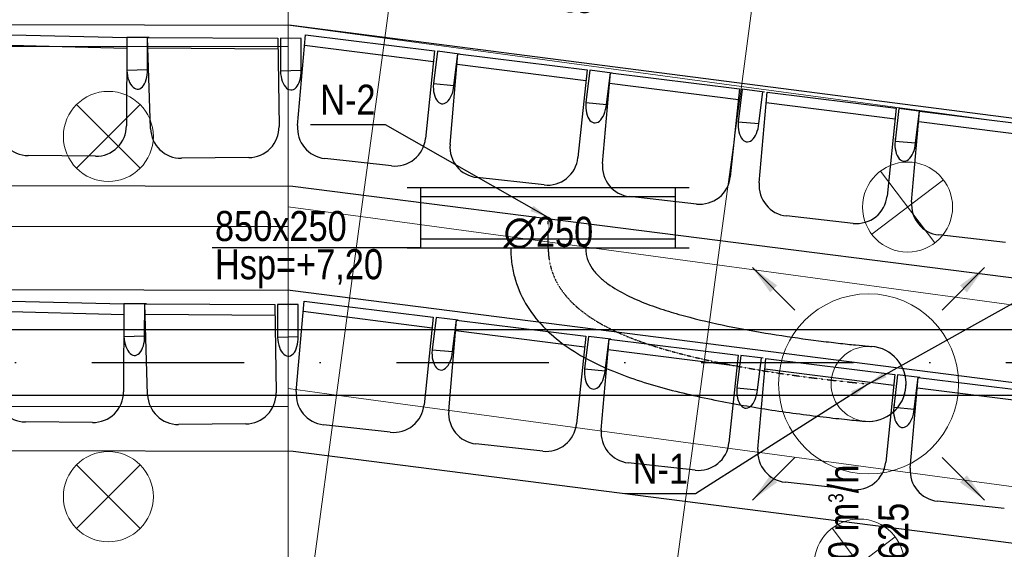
# Model space of a CAD drawing. Header units: millimetres. Extents: x -32221 to 212500, y 31663 to 93766.
# Tile 116 of 256: x 21954 to 25238, y 58238 to 60002. Entities that reach past the tile are written whole.
import ezdxf

# ---------------------------------------------------------------- set-up
doc = ezdxf.new("R2010")
doc.units = ezdxf.units.MM
doc.linetypes.add('DASHDOT', pattern=[1, 0.5, -0.25, 0, -0.25])
doc.linetypes.add('DASHDOTX2', pattern=[50.8, 25.4, -12.7, 0, -12.7])
doc.layers.get('0').update_dxf_attribs({"color": 251})
for name, color, linetype in [('FLUID-N', 251, 'Continuous'), ('FLUID-N-100-ARRGR', 251, 'Continuous'), ('FLUID-N-100-INF', 251, 'Continuous'), ('FLUID-N-100-NUM', 251, 'Continuous'), ('FLUID-N-SYM', 251, 'Continuous'), ('FLUID-W-100-ARRGR', 251, 'Continuous'), ('FLUID-W-100-DIM', 251, 'Continuous'), ('osie', 251, 'Continuous'), ('Sciany', 251, 'Continuous'), ('Wyposazenie', 251, 'Continuous')]:
    doc.layers.add(name, color=color, linetype=linetype)
for name, color, linetype, lineweight in [('kasetony', 251, 'Continuous', 5), ('lampy', 251, 'Continuous', 9), ('Nawiewniki', 251, 'Continuous', 20)]:
    doc.layers.add(name, color=color, linetype=linetype, lineweight=lineweight)
doc.styles.add('FDBES', font='simplex.shx')
doc.styles.get("Standard").update_dxf_attribs({"font": 'ARIALN.TTF'})
doc.linetypes.add('ZIGZAG', pattern='A,0.0001,-0.2,[131,ltypeshp.shx,S=0.2,R=0,X=-0.2,Y=0],-0.4,[131,ltypeshp.shx,S=0.2,R=180,X=0.2,Y=0],-0.2', length=0.8001)
doc.dimstyles.new('FDBES', dxfattribs={"dimscale": 50, "dimtxt": 4, "dimasz": 2.5, "dimexe": 0.8, "dimexo": 2, "dimgap": 1, "dimtad": 1, "dimdsep": 46, "dimtxsty": 'FDBES', "dimcen": 2.5, "dimclrd": 4, "dimclre": 5, "dimadec": 0, "dimazin": 0, "dimtfac": 1, "dimtmove": 0, "dimatfit": 3, "dimfxl": 1, "dimarcsym": 0})

# ---------------------------------------------------------------- blocks, each defined once
blk = doc.blocks.new('*U298')
at = {"color": 14, "linetype": 'Continuous', "lineweight": -2}
for p, q in [((-100, -470), (-100, 470)), ((100, -470), (100, 470))]:
    blk.add_line(p, q, dxfattribs=at)
at = {"color": 0, "linetype": 'ByBlock', "lineweight": -2}
for p, q in [((-100, 425), (100, 425)), ((-100, -425), (100, -425))]:
    blk.add_line(p, q, dxfattribs=at)
at = {"color": 5, "linetype": 'Continuous', "lineweight": -3}
for p, q in [((-70, -425), (-70, 425)), ((70, -425), (70, 425))]:
    blk.add_line(p, q, dxfattribs=at)
blk = doc.blocks.new('*U281')
at = {"color": 14, "linetype": 'Continuous', "lineweight": -2}
for p, q in [((-50, 125), (-50, 0)), ((-50, 0), (-50, -125))]:
    blk.add_line(p, q, dxfattribs=at)
at = {"layer": 'FLUID-N-SYM', "color": 2, "linetype": 'DASHDOT', "lineweight": -3}
blk.add_line((-50, 0), (50, 0), dxfattribs=at)
blk = doc.blocks.new('*U276')
at = {"color": 14, "linetype": 'Continuous', "lineweight": -2}
for p, q in [((0, 453.6, -1193.2), (0, 453.6, -1068.2)), ((0, 453.6, -1068.2), (0, 453.6, -943.2))]:
    blk.add_line(p, q, dxfattribs=at)
at = {"color": 14, "linetype": 'Continuous', "lineweight": -2, "extrusion": (-1, -9.93548e-19, -1.70224e-16)}
blk.add_ellipse((0, 0), major_axis=(0, -9.2, 124.7), ratio=1, start_param=0, end_param=1.564906, dxfattribs=at)
at = {"color": 14, "linetype": 'Continuous', "lineweight": -2, "extrusion": (-1, -1.82539e-16, -1.98234e-16)}
blk.add_ellipse((0, 0), major_axis=(0, -124.6, -9.9), ratio=1, start_param=0, end_param=1.576656, dxfattribs=at)
at = {"color": 20, "linetype": 'ZIGZAG', "lineweight": -2, "ltscale": 50}
for points, knots in [([(0, 453.6, -943.2), (0, 447.4, -943.1), (0, 435.1, -942.5), (0, 410.9, -937.1), (0, 383.3, -922.9), (0, 355.8, -898.1), (0, 324.8, -859.8), (0, 294.1, -806.2), (0, 264.9, -738), (0, 241.1, -667.8), (0, 214.5, -572.7), (0, 187.9, -452.1), (0, 162.6, -307.3), (0, 146, -188.4), (0, 135.4, -99.6), (0, 129.2, -40.4), (0, 125.9, -5.5), (0, 124.9, 6.2), (0, 124.6, 9.5), (0, 124.6, 9.8), (0, 124.6, 9.9)], [0, 0, 0, 0, 18.520727, 37.041455, 74.082909, 111.124364, 148.165819, 222.248728, 296.331638, 370.414547, 444.497457, 592.663276, 740.829095, 888.994914, 963.077823, 1037.160733, 1111.243642, 1148.285097, 1166.805824, 1185.326552, 1185.326552, 1185.326552, 1185.326552]), ([(0, 453.6, -1193.2), (0, 445.5, -1193.1), (0, 429.3, -1192.8), (0, 397, -1189.7), (0, 341.2, -1178.9), (0, 265.7, -1147.4), (0, 188.1, -1087.6), (0, 125.4, -1012.9), (0, 75.6, -929.1), (0, 22.8, -810.6), (0, -14.9, -686.2), (0, -44.5, -560), (0, -63.5, -464.9), (0, -80.1, -369.8), (0, -94.4, -275.4), (0, -106.5, -183.3), (0, -114.8, -111.1), (0, -119.9, -62), (0, -122.7, -32.5), (0, -124, -17.3), (0, -124.5, -11), (0, -124.6, -10.2), (0, -124.6, -9.9)], [0, 0, 0, 0, 24.315777, 48.631555, 97.263109, 194.526219, 291.789328, 389.052438, 486.315547, 583.578656, 778.104875, 875.367985, 972.631094, 1069.894203, 1167.157313, 1264.420422, 1361.683532, 1410.315086, 1458.946641, 1507.578196, 1531.893973, 1556.20975, 1556.20975, 1556.20975, 1556.20975])]:
    blk.add_open_spline(points, degree=3, knots=knots, dxfattribs=at)
at = {"layer": 'FLUID-N-SYM', "color": 2, "linetype": 'DASHDOT', "lineweight": -3}
blk.add_open_spline([(0, 453.6, -1068.2), (0, 240.8, -1068.2), (0, 46, -578.1), (0, 0), (0, 0)], degree=3, knots=[0, 0, 0, 0, 638.279053, 1261.481259, 1261.481259, 1261.481259, 1261.481259], dxfattribs=at)
blk = doc.blocks.new('*U23')
at = {"color": 0, "insert": (1212.7, 677.9), "char_height": 100, "width": 1600, "attachment_point": 5, "line_spacing_factor": 1.1}
blk.add_mtext('Smay\\PNS8-R1-Z-625-54-SL9010/ SRt-s-300-g-248P\\P625', dxfattribs=at)
blk.add_mtext('Smay\\PNS8-R1-Z-625-54-SL9010/ SRt-s-300-g-248P\\P625', dxfattribs=at)
blk.add_mtext('Smay\\PNS8-R1-Z-625-54-SL9010/ SRt-s-300-g-248P\\P625', dxfattribs=at)
blk.add_mtext('Smay\\PNS8-R1-Z-625-54-SL9010/ SRt-s-300-g-248P\\P625', dxfattribs=at)
blk.add_mtext('Smay\\PNS8-R1-Z-625-54-SL9010/ SRt-s-300-g-248P\\P625', dxfattribs=at)
blk.add_mtext('Smay\\PNS8-R1-Z-625-54-SL9010/ SRt-s-300-g-248P\\P625', dxfattribs=at)
blk.add_mtext('Smay\\PNS8-R1-Z-625-54-SL9010/ SRt-s-300-g-248P\\P625', dxfattribs=at)
blk.add_mtext('Smay\\PNS8-R1-Z-625-54-SL9010/ SRt-s-300-g-248P\\P625', dxfattribs=at)
blk.add_mtext('Smay\\PNS8-R1-Z-625-54-SL9010/ SRt-s-300-g-248P\\P625', dxfattribs=at)
blk.add_mtext('Smay\\PNS8-R1-Z-625-54-SL9010/ SRt-s-300-g-248P\\P625', dxfattribs=at)
blk.add_mtext('Smay\\PNS8-R1-Z-625-54-SL9010/ SRt-s-300-g-248P\\P625', dxfattribs=at)
blk.add_mtext('Smay\\PNS8-R1-Z-625-54-SL9010/ SRt-s-300-g-248P\\P625', dxfattribs=at)
blk.add_mtext('Smay\\PNS8-R1-Z-625-54-SL9010/ SRt-s-300-g-248P\\P625', dxfattribs=at)
blk.add_mtext('Smay\\PNS8-R1-Z-625-54-SL9010/ SRt-s-300-g-248P\\P625', dxfattribs=at)
blk.add_mtext('Smay\\PNS8-R1-Z-625-54-SL9010/ SRt-s-300-g-248P\\P625', dxfattribs=at)
blk.add_mtext('Smay\\PNS8-R1-Z-625-54-SL9010/ SRt-s-300-g-248P\\P625', dxfattribs=at)
blk.add_mtext('Smay\\PNS8-R1-Z-625-54-SL9010/ SRt-s-300-g-248P\\P625', dxfattribs=at)
blk.add_mtext('Smay\\PNS8-R1-Z-625-54-SL9010/ SRt-s-300-g-248P\\P625', dxfattribs=at)
blk.add_mtext('Smay\\PNS8-R1-Z-625-54-SL9010/ SRt-s-300-g-248P\\P625', dxfattribs=at)
blk.add_mtext('Smay\\PNS8-R1-Z-625-54-SL9010/ SRt-s-300-g-248P\\P625', dxfattribs=at)
blk.add_mtext('Smay\\PNS8-R1-Z-625-54-SL9010/ SRt-s-300-g-248P\\P625', dxfattribs=at)
blk.add_mtext('Smay\\PNS8-R1-Z-625-54-SL9010/ SRt-s-300-g-248P\\P625', dxfattribs=at)
blk.add_mtext('Smay\\PNS8-R1-Z-625-54-SL9010/ SRt-s-300-g-248P\\P625', dxfattribs=at)
blk.add_mtext('Smay\\PNS8-R1-Z-625-54-SL9010/ SRt-s-300-g-248P\\P625', dxfattribs=at)
blk.add_mtext('Smay\\PNS8-R1-Z-625-54-SL9010/ SRt-s-300-g-248P\\P625', dxfattribs=at)
blk.add_mtext('Smay\\PNS8-R1-Z-625-54-SL9010/ SRt-s-300-g-248P\\P625', dxfattribs=at)
blk.add_mtext('Smay\\PNS8-R1-Z-625-54-SL9010/ SRt-s-300-g-248P\\P625', dxfattribs=at)
blk.add_mtext('Smay\\PNS8-R1-Z-625-54-SL9010/ SRt-s-300-g-248P\\P625', dxfattribs=at)
blk.add_mtext('Smay\\PNS8-R1-Z-625-54-SL9010/ SRt-s-300-g-248P\\P625', dxfattribs=at)
blk.add_mtext('Smay\\PNS8-R1-Z-625-54-SL9010/ SRt-s-300-g-248P\\P625', dxfattribs=at)
blk.add_mtext('Smay\\PNS8-R1-Z-625-54-SL9010/ SRt-s-300-g-248P\\P625', dxfattribs=at)
at = {"color": 0}
blk.add_leader([(0, 0), (535.9, 299.5)], dimstyle='FDBES', override={"dimscale": 25, "dimclrd": 0, "dimclre": 0}, dxfattribs=at)
blk.add_leader([(0, 0), (535.9, 299.5)], dimstyle='FDBES', override={"dimscale": 25, "dimclrd": 0, "dimclre": 0}, dxfattribs=at)
blk.add_leader([(0, 0), (535.9, 299.5)], dimstyle='FDBES', override={"dimscale": 25, "dimclrd": 0, "dimclre": 0}, dxfattribs=at)
blk.add_leader([(0, 0), (535.9, 299.5)], dimstyle='FDBES', override={"dimscale": 25, "dimclrd": 0, "dimclre": 0}, dxfattribs=at)
blk.add_leader([(0, 0), (535.9, 299.5)], dimstyle='FDBES', override={"dimscale": 25, "dimclrd": 0, "dimclre": 0}, dxfattribs=at)
blk.add_leader([(0, 0), (535.9, 299.5)], dimstyle='FDBES', override={"dimscale": 25, "dimclrd": 0, "dimclre": 0}, dxfattribs=at)
blk.add_leader([(0, 0), (535.9, 299.5)], dimstyle='FDBES', override={"dimscale": 25, "dimclrd": 0, "dimclre": 0}, dxfattribs=at)
blk.add_leader([(0, 0), (535.9, 299.5)], dimstyle='FDBES', override={"dimscale": 25, "dimclrd": 0, "dimclre": 0}, dxfattribs=at)
blk.add_leader([(0, 0), (535.9, 299.5)], dimstyle='FDBES', override={"dimscale": 25, "dimclrd": 0, "dimclre": 0}, dxfattribs=at)
blk.add_leader([(0, 0), (535.9, 299.5)], dimstyle='FDBES', override={"dimscale": 25, "dimclrd": 0, "dimclre": 0}, dxfattribs=at)
blk.add_leader([(0, 0), (535.9, 299.5)], dimstyle='FDBES', override={"dimscale": 25, "dimclrd": 0, "dimclre": 0}, dxfattribs=at)
blk.add_leader([(0, 0), (535.9, 299.5)], dimstyle='FDBES', override={"dimscale": 25, "dimclrd": 0, "dimclre": 0}, dxfattribs=at)
blk.add_leader([(0, 0), (535.9, 299.5)], dimstyle='FDBES', override={"dimscale": 25, "dimclrd": 0, "dimclre": 0}, dxfattribs=at)
blk.add_leader([(0, 0), (535.9, 299.5)], dimstyle='FDBES', override={"dimscale": 25, "dimclrd": 0, "dimclre": 0}, dxfattribs=at)
blk.add_leader([(0, 0), (535.9, 299.5)], dimstyle='FDBES', override={"dimscale": 25, "dimclrd": 0, "dimclre": 0}, dxfattribs=at)
blk.add_leader([(0, 0), (535.9, 299.5)], dimstyle='FDBES', override={"dimscale": 25, "dimclrd": 0, "dimclre": 0}, dxfattribs=at)
blk.add_leader([(0, 0), (535.9, 299.5)], dimstyle='FDBES', override={"dimscale": 25, "dimclrd": 0, "dimclre": 0}, dxfattribs=at)
blk.add_leader([(0, 0), (535.9, 299.5)], dimstyle='FDBES', override={"dimscale": 25, "dimclrd": 0, "dimclre": 0}, dxfattribs=at)
blk.add_leader([(0, 0), (535.9, 299.5)], dimstyle='FDBES', override={"dimscale": 25, "dimclrd": 0, "dimclre": 0}, dxfattribs=at)
blk.add_leader([(0, 0), (535.9, 299.5)], dimstyle='FDBES', override={"dimscale": 25, "dimclrd": 0, "dimclre": 0}, dxfattribs=at)
blk.add_leader([(0, 0), (535.9, 299.5)], dimstyle='FDBES', override={"dimscale": 25, "dimclrd": 0, "dimclre": 0}, dxfattribs=at)
blk.add_leader([(0, 0), (535.9, 299.5)], dimstyle='FDBES', override={"dimscale": 25, "dimclrd": 0, "dimclre": 0}, dxfattribs=at)
blk.add_leader([(0, 0), (535.9, 299.5)], dimstyle='FDBES', override={"dimscale": 25, "dimclrd": 0, "dimclre": 0}, dxfattribs=at)
blk.add_leader([(0, 0), (535.9, 299.5)], dimstyle='FDBES', override={"dimscale": 25, "dimclrd": 0, "dimclre": 0}, dxfattribs=at)
blk.add_leader([(0, 0), (535.9, 299.5)], dimstyle='FDBES', override={"dimscale": 25, "dimclrd": 0, "dimclre": 0}, dxfattribs=at)
blk.add_leader([(0, 0), (535.9, 299.5)], dimstyle='FDBES', override={"dimscale": 25, "dimclrd": 0, "dimclre": 0}, dxfattribs=at)
blk.add_leader([(0, 0), (535.9, 299.5)], dimstyle='FDBES', override={"dimscale": 25, "dimclrd": 0, "dimclre": 0}, dxfattribs=at)
blk.add_leader([(0, 0), (535.9, 299.5)], dimstyle='FDBES', override={"dimscale": 25, "dimclrd": 0, "dimclre": 0}, dxfattribs=at)
blk.add_leader([(0, 0), (535.9, 299.5)], dimstyle='FDBES', override={"dimscale": 25, "dimclrd": 0, "dimclre": 0}, dxfattribs=at)
blk.add_leader([(0, 0), (535.9, 299.5)], dimstyle='FDBES', override={"dimscale": 25, "dimclrd": 0, "dimclre": 0}, dxfattribs=at)
blk.add_leader([(0, 0), (535.9, 299.5)], dimstyle='FDBES', override={"dimscale": 25, "dimclrd": 0, "dimclre": 0}, dxfattribs=at)
blk = doc.blocks.new('*U80')
at = {"color": 6}
blk.add_line((-576.6, -366.3), (-811.4, -366.3), dxfattribs=at)
blk.add_line((-576.6, -366.3), (-811.4, -366.3), dxfattribs=at)
blk.add_line((-576.6, -366.3), (-811.4, -366.3), dxfattribs=at)
blk.add_line((-576.6, -366.3), (-811.4, -366.3), dxfattribs=at)
blk.add_line((-576.6, -366.3), (-811.4, -366.3), dxfattribs=at)
blk.add_line((-576.6, -366.3), (-811.4, -366.3), dxfattribs=at)
blk.add_line((-576.6, -366.3), (-811.4, -366.3), dxfattribs=at)
blk.add_line((-576.6, -366.3), (-811.4, -366.3), dxfattribs=at)
blk.add_line((-576.6, -366.3), (-811.4, -366.3), dxfattribs=at)
blk.add_line((-576.6, -366.3), (-811.4, -366.3), dxfattribs=at)
blk.add_line((-576.6, -366.3), (-811.4, -366.3), dxfattribs=at)
blk.add_line((-576.6, -366.3), (-811.4, -366.3), dxfattribs=at)
blk.add_line((-576.6, -366.3), (-811.4, -366.3), dxfattribs=at)
blk.add_line((-576.6, -366.3), (-811.4, -366.3), dxfattribs=at)
blk.add_line((-576.6, -366.3), (-811.4, -366.3), dxfattribs=at)
blk.add_line((-576.6, -366.3), (-811.4, -366.3), dxfattribs=at)
blk.add_line((-576.6, -366.3), (-811.4, -366.3), dxfattribs=at)
blk.add_line((-576.6, -366.3), (-811.4, -366.3), dxfattribs=at)
blk.add_line((-576.6, -366.3), (-811.4, -366.3), dxfattribs=at)
blk.add_line((-576.6, -366.3), (-811.4, -366.3), dxfattribs=at)
blk.add_line((-576.6, -366.3), (-811.4, -366.3), dxfattribs=at)
blk.add_line((-576.6, -366.3), (-811.4, -366.3), dxfattribs=at)
blk.add_line((-576.6, -366.3), (-811.4, -366.3), dxfattribs=at)
blk.add_line((-576.6, -366.3), (-811.4, -366.3), dxfattribs=at)
blk.add_line((-576.6, -366.3), (-811.4, -366.3), dxfattribs=at)
blk.add_line((-576.6, -366.3), (-811.4, -366.3), dxfattribs=at)
blk.add_line((-576.6, -366.3), (-811.4, -366.3), dxfattribs=at)
blk.add_line((-576.6, -366.3), (-811.4, -366.3), dxfattribs=at)
blk.add_line((-576.6, -366.3), (-811.4, -366.3), dxfattribs=at)
blk.add_line((-576.6, -366.3), (-811.4, -366.3), dxfattribs=at)
at = {"color": 0, "insert": (-694, -366.3), "char_height": 100, "attachment_point": 5}
blk.add_mtext('N-1\\P ', dxfattribs=at)
blk.add_mtext('N-1\\P ', dxfattribs=at)
blk.add_mtext('N-1\\P ', dxfattribs=at)
blk.add_mtext('N-1\\P ', dxfattribs=at)
blk.add_mtext('N-1\\P ', dxfattribs=at)
blk.add_mtext('N-1\\P ', dxfattribs=at)
blk.add_mtext('N-1\\P ', dxfattribs=at)
blk.add_mtext('N-1\\P ', dxfattribs=at)
blk.add_mtext('N-1\\P ', dxfattribs=at)
blk.add_mtext('N-1\\P ', dxfattribs=at)
blk.add_mtext('N-1\\P ', dxfattribs=at)
blk.add_mtext('N-1\\P ', dxfattribs=at)
blk.add_mtext('N-1\\P ', dxfattribs=at)
blk.add_mtext('N-1\\P ', dxfattribs=at)
blk.add_mtext('N-1\\P ', dxfattribs=at)
blk.add_mtext('N-1\\P ', dxfattribs=at)
blk.add_mtext('N-1\\P ', dxfattribs=at)
blk.add_mtext('N-1\\P ', dxfattribs=at)
blk.add_mtext('N-1\\P ', dxfattribs=at)
blk.add_mtext('N-1\\P ', dxfattribs=at)
blk.add_mtext('N-1\\P ', dxfattribs=at)
blk.add_mtext('N-1\\P ', dxfattribs=at)
blk.add_mtext('N-1\\P ', dxfattribs=at)
blk.add_mtext('N-1\\P ', dxfattribs=at)
blk.add_mtext('N-1\\P ', dxfattribs=at)
blk.add_mtext('N-1\\P ', dxfattribs=at)
blk.add_mtext('N-1\\P ', dxfattribs=at)
blk.add_mtext('N-1\\P ', dxfattribs=at)
blk.add_mtext('N-1\\P ', dxfattribs=at)
blk.add_mtext('N-1\\P ', dxfattribs=at)
blk.add_leader([(0, 0), (-576.6, -366.3)], dimstyle='FDBES', override={"dimscale": 25, "dimclrd": 256, "dimclre": 256})
blk.add_leader([(0, 0), (-576.6, -366.3)], dimstyle='FDBES', override={"dimscale": 25, "dimclrd": 256, "dimclre": 256})
blk.add_leader([(0, 0), (-576.6, -366.3)], dimstyle='FDBES', override={"dimscale": 25, "dimclrd": 256, "dimclre": 256})
blk.add_leader([(0, 0), (-576.6, -366.3)], dimstyle='FDBES', override={"dimscale": 25, "dimclrd": 256, "dimclre": 256})
blk.add_leader([(0, 0), (-576.6, -366.3)], dimstyle='FDBES', override={"dimscale": 25, "dimclrd": 256, "dimclre": 256})
blk.add_leader([(0, 0), (-576.6, -366.3)], dimstyle='FDBES', override={"dimscale": 25, "dimclrd": 256, "dimclre": 256})
blk.add_leader([(0, 0), (-576.6, -366.3)], dimstyle='FDBES', override={"dimscale": 25, "dimclrd": 256, "dimclre": 256})
blk.add_leader([(0, 0), (-576.6, -366.3)], dimstyle='FDBES', override={"dimscale": 25, "dimclrd": 256, "dimclre": 256})
blk.add_leader([(0, 0), (-576.6, -366.3)], dimstyle='FDBES', override={"dimscale": 25, "dimclrd": 256, "dimclre": 256})
blk.add_leader([(0, 0), (-576.6, -366.3)], dimstyle='FDBES', override={"dimscale": 25, "dimclrd": 256, "dimclre": 256})
blk.add_leader([(0, 0), (-576.6, -366.3)], dimstyle='FDBES', override={"dimscale": 25, "dimclrd": 256, "dimclre": 256})
blk.add_leader([(0, 0), (-576.6, -366.3)], dimstyle='FDBES', override={"dimscale": 25, "dimclrd": 256, "dimclre": 256})
blk.add_leader([(0, 0), (-576.6, -366.3)], dimstyle='FDBES', override={"dimscale": 25, "dimclrd": 256, "dimclre": 256})
blk.add_leader([(0, 0), (-576.6, -366.3)], dimstyle='FDBES', override={"dimscale": 25, "dimclrd": 256, "dimclre": 256})
blk.add_leader([(0, 0), (-576.6, -366.3)], dimstyle='FDBES', override={"dimscale": 25, "dimclrd": 256, "dimclre": 256})
blk.add_leader([(0, 0), (-576.6, -366.3)], dimstyle='FDBES', override={"dimscale": 25, "dimclrd": 256, "dimclre": 256})
blk.add_leader([(0, 0), (-576.6, -366.3)], dimstyle='FDBES', override={"dimscale": 25, "dimclrd": 256, "dimclre": 256})
blk.add_leader([(0, 0), (-576.6, -366.3)], dimstyle='FDBES', override={"dimscale": 25, "dimclrd": 256, "dimclre": 256})
blk.add_leader([(0, 0), (-576.6, -366.3)], dimstyle='FDBES', override={"dimscale": 25, "dimclrd": 256, "dimclre": 256})
blk.add_leader([(0, 0), (-576.6, -366.3)], dimstyle='FDBES', override={"dimscale": 25, "dimclrd": 256, "dimclre": 256})
blk.add_leader([(0, 0), (-576.6, -366.3)], dimstyle='FDBES', override={"dimscale": 25, "dimclrd": 256, "dimclre": 256})
blk.add_leader([(0, 0), (-576.6, -366.3)], dimstyle='FDBES', override={"dimscale": 25, "dimclrd": 256, "dimclre": 256})
blk.add_leader([(0, 0), (-576.6, -366.3)], dimstyle='FDBES', override={"dimscale": 25, "dimclrd": 256, "dimclre": 256})
blk.add_leader([(0, 0), (-576.6, -366.3)], dimstyle='FDBES', override={"dimscale": 25, "dimclrd": 256, "dimclre": 256})
blk.add_leader([(0, 0), (-576.6, -366.3)], dimstyle='FDBES', override={"dimscale": 25, "dimclrd": 256, "dimclre": 256})
blk.add_leader([(0, 0), (-576.6, -366.3)], dimstyle='FDBES', override={"dimscale": 25, "dimclrd": 256, "dimclre": 256})
blk.add_leader([(0, 0), (-576.6, -366.3)], dimstyle='FDBES', override={"dimscale": 25, "dimclrd": 256, "dimclre": 256})
blk.add_leader([(0, 0), (-576.6, -366.3)], dimstyle='FDBES', override={"dimscale": 25, "dimclrd": 256, "dimclre": 256})
blk.add_leader([(0, 0), (-576.6, -366.3)], dimstyle='FDBES', override={"dimscale": 25, "dimclrd": 256, "dimclre": 256})
blk.add_leader([(0, 0), (-576.6, -366.3)], dimstyle='FDBES', override={"dimscale": 25, "dimclrd": 256, "dimclre": 256})
blk = doc.blocks.new('*U100')
at = {"color": 6}
blk.add_line((-543.1, 309.6), (-793, 309.6), dxfattribs=at)
blk.add_line((-543.1, 309.6), (-793, 309.6), dxfattribs=at)
blk.add_line((-543.1, 309.6), (-793, 309.6), dxfattribs=at)
blk.add_line((-543.1, 309.6), (-793, 309.6), dxfattribs=at)
blk.add_line((-543.1, 309.6), (-793, 309.6), dxfattribs=at)
blk.add_line((-543.1, 309.6), (-793, 309.6), dxfattribs=at)
blk.add_line((-543.1, 309.6), (-793, 309.6), dxfattribs=at)
blk.add_line((-543.1, 309.6), (-793, 309.6), dxfattribs=at)
blk.add_line((-543.1, 309.6), (-793, 309.6), dxfattribs=at)
blk.add_line((-543.1, 309.6), (-793, 309.6), dxfattribs=at)
blk.add_line((-543.1, 309.6), (-793, 309.6), dxfattribs=at)
blk.add_line((-543.1, 309.6), (-793, 309.6), dxfattribs=at)
blk.add_line((-543.1, 309.6), (-793, 309.6), dxfattribs=at)
blk.add_line((-543.1, 309.6), (-793, 309.6), dxfattribs=at)
blk.add_line((-543.1, 309.6), (-793, 309.6), dxfattribs=at)
blk.add_line((-543.1, 309.6), (-793, 309.6), dxfattribs=at)
blk.add_line((-543.1, 309.6), (-793, 309.6), dxfattribs=at)
blk.add_line((-543.1, 309.6), (-793, 309.6), dxfattribs=at)
blk.add_line((-543.1, 309.6), (-793, 309.6), dxfattribs=at)
blk.add_line((-543.1, 309.6), (-793, 309.6), dxfattribs=at)
blk.add_line((-543.1, 309.6), (-793, 309.6), dxfattribs=at)
blk.add_line((-543.1, 309.6), (-793, 309.6), dxfattribs=at)
blk.add_line((-543.1, 309.6), (-793, 309.6), dxfattribs=at)
blk.add_line((-543.1, 309.6), (-793, 309.6), dxfattribs=at)
blk.add_line((-543.1, 309.6), (-793, 309.6), dxfattribs=at)
at = {"color": 0, "insert": (-668.1, 309.6), "char_height": 100, "attachment_point": 5}
blk.add_mtext('N-2\\P ', dxfattribs=at)
blk.add_mtext('N-2\\P ', dxfattribs=at)
blk.add_mtext('N-2\\P ', dxfattribs=at)
blk.add_mtext('N-2\\P ', dxfattribs=at)
blk.add_mtext('N-2\\P ', dxfattribs=at)
blk.add_mtext('N-2\\P ', dxfattribs=at)
blk.add_mtext('N-2\\P ', dxfattribs=at)
blk.add_mtext('N-2\\P ', dxfattribs=at)
blk.add_mtext('N-2\\P ', dxfattribs=at)
blk.add_mtext('N-2\\P ', dxfattribs=at)
blk.add_mtext('N-2\\P ', dxfattribs=at)
blk.add_mtext('N-2\\P ', dxfattribs=at)
blk.add_mtext('N-2\\P ', dxfattribs=at)
blk.add_mtext('N-2\\P ', dxfattribs=at)
blk.add_mtext('N-2\\P ', dxfattribs=at)
blk.add_mtext('N-2\\P ', dxfattribs=at)
blk.add_mtext('N-2\\P ', dxfattribs=at)
blk.add_mtext('N-2\\P ', dxfattribs=at)
blk.add_mtext('N-2\\P ', dxfattribs=at)
blk.add_mtext('N-2\\P ', dxfattribs=at)
blk.add_mtext('N-2\\P ', dxfattribs=at)
blk.add_mtext('N-2\\P ', dxfattribs=at)
blk.add_mtext('N-2\\P ', dxfattribs=at)
blk.add_mtext('N-2\\P ', dxfattribs=at)
blk.add_mtext('N-2\\P ', dxfattribs=at)
blk.add_leader([(0, 0), (-543.1, 309.6)], dimstyle='FDBES', override={"dimscale": 25, "dimclrd": 256, "dimclre": 256})
blk.add_leader([(0, 0), (-543.1, 309.6)], dimstyle='FDBES', override={"dimscale": 25, "dimclrd": 256, "dimclre": 256})
blk.add_leader([(0, 0), (-543.1, 309.6)], dimstyle='FDBES', override={"dimscale": 25, "dimclrd": 256, "dimclre": 256})
blk.add_leader([(0, 0), (-543.1, 309.6)], dimstyle='FDBES', override={"dimscale": 25, "dimclrd": 256, "dimclre": 256})
blk.add_leader([(0, 0), (-543.1, 309.6)], dimstyle='FDBES', override={"dimscale": 25, "dimclrd": 256, "dimclre": 256})
blk.add_leader([(0, 0), (-543.1, 309.6)], dimstyle='FDBES', override={"dimscale": 25, "dimclrd": 256, "dimclre": 256})
blk.add_leader([(0, 0), (-543.1, 309.6)], dimstyle='FDBES', override={"dimscale": 25, "dimclrd": 256, "dimclre": 256})
blk.add_leader([(0, 0), (-543.1, 309.6)], dimstyle='FDBES', override={"dimscale": 25, "dimclrd": 256, "dimclre": 256})
blk.add_leader([(0, 0), (-543.1, 309.6)], dimstyle='FDBES', override={"dimscale": 25, "dimclrd": 256, "dimclre": 256})
blk.add_leader([(0, 0), (-543.1, 309.6)], dimstyle='FDBES', override={"dimscale": 25, "dimclrd": 256, "dimclre": 256})
blk.add_leader([(0, 0), (-543.1, 309.6)], dimstyle='FDBES', override={"dimscale": 25, "dimclrd": 256, "dimclre": 256})
blk.add_leader([(0, 0), (-543.1, 309.6)], dimstyle='FDBES', override={"dimscale": 25, "dimclrd": 256, "dimclre": 256})
blk.add_leader([(0, 0), (-543.1, 309.6)], dimstyle='FDBES', override={"dimscale": 25, "dimclrd": 256, "dimclre": 256})
blk.add_leader([(0, 0), (-543.1, 309.6)], dimstyle='FDBES', override={"dimscale": 25, "dimclrd": 256, "dimclre": 256})
blk.add_leader([(0, 0), (-543.1, 309.6)], dimstyle='FDBES', override={"dimscale": 25, "dimclrd": 256, "dimclre": 256})
blk.add_leader([(0, 0), (-543.1, 309.6)], dimstyle='FDBES', override={"dimscale": 25, "dimclrd": 256, "dimclre": 256})
blk.add_leader([(0, 0), (-543.1, 309.6)], dimstyle='FDBES', override={"dimscale": 25, "dimclrd": 256, "dimclre": 256})
blk.add_leader([(0, 0), (-543.1, 309.6)], dimstyle='FDBES', override={"dimscale": 25, "dimclrd": 256, "dimclre": 256})
blk.add_leader([(0, 0), (-543.1, 309.6)], dimstyle='FDBES', override={"dimscale": 25, "dimclrd": 256, "dimclre": 256})
blk.add_leader([(0, 0), (-543.1, 309.6)], dimstyle='FDBES', override={"dimscale": 25, "dimclrd": 256, "dimclre": 256})
blk.add_leader([(0, 0), (-543.1, 309.6)], dimstyle='FDBES', override={"dimscale": 25, "dimclrd": 256, "dimclre": 256})
blk.add_leader([(0, 0), (-543.1, 309.6)], dimstyle='FDBES', override={"dimscale": 25, "dimclrd": 256, "dimclre": 256})
blk.add_leader([(0, 0), (-543.1, 309.6)], dimstyle='FDBES', override={"dimscale": 25, "dimclrd": 256, "dimclre": 256})
blk.add_leader([(0, 0), (-543.1, 309.6)], dimstyle='FDBES', override={"dimscale": 25, "dimclrd": 256, "dimclre": 256})
blk.add_leader([(0, 0), (-543.1, 309.6)], dimstyle='FDBES', override={"dimscale": 25, "dimclrd": 256, "dimclre": 256})
blk = doc.blocks.new('*U330')
at = {"color": 0}
blk.add_leader([(-141.4, -141.4), (0, 0)], dimstyle='FDBES', override={"dimscale": 40, "dimclrd": 0}, dxfattribs=at)
blk = doc.blocks.new('*U331')
at = {"color": 0}
blk.add_leader([(141.4, -141.4), (0, 0)], dimstyle='FDBES', override={"dimscale": 40, "dimclrd": 0}, dxfattribs=at)
blk = doc.blocks.new('*U332')
at = {"color": 0}
blk.add_leader([(-141.4, 141.4), (0, 0)], dimstyle='FDBES', override={"dimscale": 40, "dimclrd": 0}, dxfattribs=at)
blk = doc.blocks.new('*U333')
at = {"color": 0}
blk.add_leader([(141.4, 141.4), (0, 0)], dimstyle='FDBES', override={"dimscale": 40, "dimclrd": 0}, dxfattribs=at)

msp = doc.modelspace()

# ---------------------------------------------------------------- linework, layer by layer
at = {"layer": 'FLUID-N'}
msp.add_line((23291.977, 59242.257, 7327.5), (22595.824, 59242.257, 7327.5), dxfattribs=at)
at = {"layer": 'kasetony'}
for p, q in [((23171.91, 59940.38), (23252.351, 60534.964)), ((23252.351, 60534.964), (23171.91, 59940.38)), ((22850.147, 59912.853), (22850.147, 60512.853)), ((24361.076, 59779.499), (24441.517, 60374.082)), ((24361.076, 59779.499), (24441.517, 60374.082)), ((24441.517, 60374.082), (24361.076, 59779.499)), ((23171.91, 59940.38), (22850.147, 59983.912)), ((23091.469, 59345.797), (23171.91, 59940.38)), ((23171.91, 59940.38), (23091.469, 59345.797)), ((23171.91, 59940.38), (24361.076, 59779.499)), ((24361.076, 59779.499), (23171.91, 59940.38)), ((21650.147, 59912.853), (22850.147, 59912.853)), ((22850.147, 59912.853), (21650.147, 59912.853)), ((22850.147, 59312.853), (22850.147, 59912.853)), ((24280.636, 59184.916), (24361.076, 59779.499)), ((24280.636, 59184.916), (24361.076, 59779.499)), ((24361.076, 59779.499), (24280.636, 59184.916)), ((24361.076, 59779.499), (25550.243, 59618.617)), ((25550.243, 59618.617), (24361.076, 59779.499)), ((23091.469, 59345.797), (22850.147, 59378.446)), ((23011.028, 58751.214), (23091.469, 59345.797)), ((23091.469, 59345.797), (23011.028, 58751.214)), ((24280.636, 59184.916), (23091.469, 59345.797)), ((23091.469, 59345.797), (24280.636, 59184.916)), ((24280.636, 59184.916), (23091.469, 59345.797)), ((21650.147, 59312.853), (22850.147, 59312.853)), ((22850.147, 59312.853), (21650.147, 59312.853)), ((22850.147, 58712.853), (22850.147, 59312.853)), ((24200.195, 58590.332), (24280.636, 59184.916)), ((24200.195, 58590.332), (24280.636, 59184.916)), ((24280.636, 59184.916), (24200.195, 58590.332)), ((25469.802, 59024.034), (24280.636, 59184.916)), ((24280.636, 59184.916), (25469.802, 59024.034)), ((25469.802, 59024.034), (24280.636, 59184.916)), ((23011.028, 58751.214), (22850.147, 58772.979)), ((22930.587, 58156.631), (23011.028, 58751.214)), ((23011.028, 58751.214), (22930.587, 58156.631)), ((23011.028, 58751.214), (24200.195, 58590.332)), ((24200.195, 58590.332), (23011.028, 58751.214)), ((21650.147, 58712.853), (22850.147, 58712.853)), ((22850.147, 58712.853), (21650.147, 58712.853)), ((22850.147, 58112.853), (22850.147, 58712.853)), ((24119.754, 57995.749), (24200.195, 58590.332)), ((24119.754, 57995.749), (24200.195, 58590.332)), ((24200.195, 58590.332), (24119.754, 57995.749)), ((24200.195, 58590.332), (25389.361, 58429.451)), ((25389.361, 58429.451), (24200.195, 58590.332))]:
    msp.add_line(p, q, dxfattribs=at)
at = {"layer": 'lampy'}
for p, q in [((22144.081, 59718.919), (22356.213, 59506.787)), ((22356.213, 59718.919), (22144.081, 59506.787)), ((25034.768, 59468.491), (24796.111, 59286.714)), ((24824.551, 59496.931), (25006.328, 59258.274)), ((22144.081, 58518.919), (22356.213, 58306.787)), ((22356.213, 58518.919), (22144.081, 58306.787)), ((24663.669, 58307.764), (24845.446, 58069.107)), ((24873.886, 58279.324), (24635.229, 58097.547))]:
    msp.add_line(p, q, dxfattribs=at)
for centre in [(22250.147, 59612.853), (24915.439, 59377.602), (22250.147, 58412.853), (24754.558, 58188.436)]:
    msp.add_circle(centre, 150, dxfattribs=at)
at = {"layer": 'Nawiewniki'}
for radius in [300, 125]:
    msp.add_circle((24785.254, 58788.47), radius, dxfattribs=at)
at = {"layer": 'osie'}
for p, q in [((16098.378, 58969.721), (26731.382, 58969.721)), ((26701.675, 58749.721), (16098.203, 58749.721))]:
    msp.add_line(p, q, dxfattribs=at)
at = {"layer": 'osie', "linetype": 'DASHDOTX2', "ltscale": 20}
msp.add_line((16098.29, 58859.721), (26716.528, 58859.721), dxfattribs=at)
at = {"layer": 'Sciany'}
for p, q in [((22860.921, 59982.105), (16193.58, 59997.818)), ((27114.093, 59435.313), (22860.921, 59982.105)), ((23421.504, 59887.365), (23347.25, 59896.626)), ((22856.463, 59099.259), (16192.7, 59114.954)), ((26781.78, 58599.383), (22856.463, 59099.259))]:
    msp.add_line(p, q, dxfattribs=at)
at = {"layer": 'Wyposazenie'}
for p, q in [((21877.938, 59952.758), (22311.833, 59942.215)), ((22311.833, 59942.215), (22310.482, 59648.368)), ((22311.833, 59942.215), (22311.678, 59833.507)), ((22311.833, 59942.215), (22311.678, 59833.507)), ((22381, 59941.866), (22311.833, 59942.215)), ((22386.661, 59941.837), (22311.833, 59942.215)), ((22380.464, 59835.73), (22381, 59941.866)), ((22380.464, 59835.73), (22381, 59941.866)), ((22381, 59941.866), (22815.017, 59939.674)), ((22390.787, 59638.986), (22381, 59941.866)), ((22815.017, 59939.674), (22819.321, 59645.855)), ((22824.082, 59939.628), (22823.928, 59830.92)), ((22893.25, 59939.279), (22824.082, 59939.628)), ((22881.319, 59649.568), (22907.569, 59951.466)), ((22892.714, 59833.143), (22893.25, 59939.279)), ((22907.569, 59951.466), (23338.254, 59897.748)), ((21878.556, 59918.318), (22311.67, 59906.852)), ((22382.28, 59907.444), (22815.535, 59904.314)), ((22904.752, 59917.136), (23334.569, 59862.577)), ((23338.254, 59897.748), (23307.636, 59605.498)), ((23347.25, 59896.626), (23334.187, 59788.706)), ((23347.25, 59896.626), (23334.187, 59788.706)), ((23389.636, 59586.167), (23415.887, 59888.065)), ((23402.75, 59782.744), (23415.887, 59888.065)), ((23415.887, 59888.065), (23846.572, 59834.347)), ((22311.678, 59833.507), (22380.464, 59835.73)), ((22311.678, 59833.507), (22380.464, 59835.73)), ((22823.928, 59830.92), (22892.714, 59833.143)), ((23413.07, 59853.735), (23842.887, 59799.176)), ((23846.572, 59834.347), (23815.953, 59542.097)), ((23855.568, 59833.225), (23842.505, 59725.305)), ((23855.568, 59833.225), (23842.505, 59725.305)), ((23929.822, 59823.964), (23855.568, 59833.225)), ((23897.954, 59522.766), (23924.204, 59824.665)), ((23911.068, 59719.344), (23924.204, 59824.665)), ((23924.204, 59824.665), (24354.889, 59770.947)), ((23334.187, 59788.706), (23402.75, 59782.744)), ((23334.187, 59788.706), (23402.75, 59782.744)), ((23921.387, 59790.334), (24351.204, 59735.775)), ((24354.889, 59770.947), (24324.271, 59478.696)), ((24363.885, 59769.825), (24350.822, 59661.904)), ((24363.885, 59769.825), (24350.822, 59661.904)), ((24438.14, 59760.563), (24363.885, 59769.825)), ((24419.386, 59655.943), (24432.522, 59761.264)), ((24420.687, 59458.348), (24446.937, 59760.246)), ((24446.937, 59760.246), (24877.622, 59706.528)), ((23842.505, 59725.305), (23911.068, 59719.344)), ((23842.505, 59725.305), (23911.068, 59719.344)), ((24444.12, 59725.916), (24873.937, 59671.357)), ((24877.622, 59706.528), (24847.004, 59414.278)), ((24886.618, 59705.406), (24873.555, 59597.486)), ((24886.618, 59705.406), (24873.555, 59597.486)), ((24960.873, 59696.145), (24886.618, 59705.406)), ((24929.005, 59394.947), (24955.255, 59696.846)), ((24942.118, 59591.524), (24955.255, 59696.846)), ((24955.255, 59696.846), (25385.94, 59643.128)), ((24350.822, 59661.904), (24419.386, 59655.943)), ((24350.822, 59661.904), (24419.386, 59655.943)), ((24952.438, 59662.515), (25382.255, 59607.956)), ((24873.555, 59597.486), (24942.118, 59591.524)), ((24873.555, 59597.486), (24942.118, 59591.524)), ((22207.228, 59546.612), (21983.095, 59548.855)), ((22718.044, 59542.131), (22493.91, 59540.061)), ((23194.758, 59514.534), (22971.963, 59539.096)), ((23703.075, 59451.133), (23480.281, 59475.695)), ((22865.323, 59446.463), (17671.24, 59458.697)), ((25400.931, 59123.562), (22865.323, 59446.463)), ((24211.393, 59387.733), (23988.599, 59412.295)), ((24734.126, 59323.314), (24511.332, 59347.876)), ((25242.443, 59259.913), (25019.649, 59284.475)), ((21868.308, 59065.934), (22302.202, 59055.391)), ((22302.202, 59055.391), (22300.852, 58761.544)), ((22302.202, 59055.391), (22302.048, 58946.683)), ((22302.202, 59055.391), (22302.048, 58946.683)), ((22371.369, 59055.041), (22302.202, 59055.391)), ((22377.031, 59055.013), (22302.202, 59055.391)), ((22370.833, 58948.906), (22371.369, 59055.041)), ((22370.833, 58948.906), (22371.369, 59055.041)), ((22371.369, 59055.041), (22805.386, 59052.85)), ((22381.157, 58752.162), (22371.369, 59055.041)), ((22805.386, 59052.85), (22809.69, 58759.031)), ((22814.452, 59052.804), (22814.297, 58944.096)), ((22883.619, 59052.454), (22814.452, 59052.804)), ((22876.84, 58762.717), (22903.09, 59064.616)), ((22883.083, 58946.319), (22883.619, 59052.454)), ((22903.09, 59064.616), (23333.775, 59010.898)), ((21868.925, 59031.494), (22302.039, 59020.027)), ((22372.649, 59020.619), (22805.904, 59017.489)), ((22900.273, 59030.285), (23330.09, 58975.726)), ((23333.775, 59010.898), (23303.157, 58718.647)), ((23342.771, 59009.776), (23329.708, 58901.855)), ((23342.771, 59009.776), (23329.708, 58901.855)), ((23417.026, 59000.514), (23342.771, 59009.776)), ((23385.158, 58699.316), (23411.408, 59001.215)), ((23398.272, 58895.894), (23411.408, 59001.215)), ((23411.408, 59001.215), (23842.093, 58947.497)), ((22302.048, 58946.683), (22370.833, 58948.906)), ((22302.048, 58946.683), (22370.833, 58948.906)), ((22814.297, 58944.096), (22883.083, 58946.319)), ((23408.591, 58966.884), (23838.408, 58912.325)), ((23842.093, 58947.497), (23811.474, 58655.246)), ((23851.089, 58946.375), (23838.026, 58838.455)), ((23851.089, 58946.375), (23838.026, 58838.455)), ((23925.343, 58937.113), (23851.089, 58946.375)), ((23893.475, 58635.916), (23919.725, 58937.814)), ((23906.589, 58832.493), (23919.725, 58937.814)), ((23919.725, 58937.814), (24350.411, 58884.096)), ((23329.708, 58901.855), (23398.272, 58895.894)), ((23329.708, 58901.855), (23398.272, 58895.894)), ((23916.908, 58903.484), (24346.726, 58848.925)), ((24350.411, 58884.096), (24319.792, 58591.846)), ((24359.407, 58882.974), (24346.344, 58775.054)), ((24359.407, 58882.974), (24346.344, 58775.054)), ((24433.661, 58873.713), (24359.407, 58882.974)), ((24414.907, 58769.092), (24428.043, 58874.413)), ((24416.208, 58571.497), (24442.458, 58873.396)), ((24442.458, 58873.396), (24873.143, 58819.678)), ((23838.026, 58838.455), (23906.589, 58832.493)), ((23838.026, 58838.455), (23906.589, 58832.493)), ((24439.641, 58839.065), (24869.459, 58784.506)), ((24873.143, 58819.678), (24842.525, 58527.427)), ((24882.139, 58818.556), (24869.077, 58710.636)), ((24882.139, 58818.556), (24869.077, 58710.636)), ((24956.394, 58809.294), (24882.139, 58818.556)), ((24924.526, 58508.097), (24950.776, 58809.995)), ((24937.64, 58704.674), (24950.776, 58809.995)), ((24950.776, 58809.995), (25381.461, 58756.277)), ((24947.959, 58775.665), (25377.776, 58721.106)), ((24346.344, 58775.054), (24414.907, 58769.092)), ((24346.344, 58775.054), (24414.907, 58769.092)), ((24869.077, 58710.636), (24937.64, 58704.674)), ((24869.077, 58710.636), (24937.64, 58704.674)), ((22197.598, 58659.787), (21973.465, 58662.031)), ((22708.414, 58655.306), (22484.279, 58653.237)), ((23190.279, 58627.683), (22967.485, 58652.245)), ((23698.597, 58564.283), (23475.802, 58588.845)), ((22866.698, 58563.143), (17671.337, 58575.38)), ((25399.914, 58240.546), (22866.698, 58563.143)), ((24206.914, 58500.882), (23984.12, 58525.444)), ((24729.647, 58436.464), (24506.853, 58461.026)), ((25237.965, 58373.063), (25015.17, 58397.625))]:
    msp.add_line(p, q, dxfattribs=at)
for centre, start, end in [((21984.119, 59651.082), 180.748252, 269.42646), ((22208.252, 59648.838), 269.42646, 359.736681), ((22492.966, 59642.288), 181.850846, 270.529054), ((22717.1, 59644.358), 270.529054, 0.839276), ((22983.166, 59640.712), 175.030611, 263.708819), ((23205.96, 59616.15), 263.708819, 354.01904), ((23491.484, 59577.311), 175.030611, 263.708819), ((23714.278, 59552.749), 263.708819, 354.01904), ((23999.801, 59513.911), 175.030611, 263.708819), ((24222.596, 59489.348), 263.708819, 354.01904), ((24522.534, 59449.492), 175.030611, 263.708819), ((24745.329, 59424.93), 263.708819, 354.01904), ((25030.852, 59386.091), 175.030611, 263.708819), ((21974.488, 58764.257), 180.748252, 269.42646), ((22198.621, 58762.014), 269.42646, 359.736681), ((22483.335, 58755.464), 181.850846, 270.529054), ((22707.47, 58757.533), 270.529054, 0.839276), ((22978.687, 58753.861), 175.030611, 263.708819), ((23201.482, 58729.299), 263.708819, 354.01904), ((23487.005, 58690.461), 175.030611, 263.708819), ((23709.799, 58665.899), 263.708819, 354.01904), ((23995.323, 58627.06), 175.030611, 263.708819), ((24218.117, 58602.498), 263.708819, 354.01904), ((24518.055, 58562.642), 175.030611, 263.708819), ((24740.85, 58538.08), 263.708819, 354.01904), ((25026.373, 58499.241), 175.030611, 263.708819)]:
    msp.add_arc(centre, 102.232, start, end, dxfattribs=at)
for centre, major_axis in [((22346.071, 59834.619), (-2.082, 64.439)), ((22346.071, 59834.619), (-2.082, 64.439)), ((22858.321, 59832.032), (-2.082, 64.439)), ((23368.469, 59785.725), (5.585, 64.23)), ((23368.469, 59785.725), (5.585, 64.23)), ((23876.786, 59722.324), (5.585, 64.23)), ((23876.786, 59722.324), (5.585, 64.23)), ((24385.104, 59658.924), (5.585, 64.23)), ((24385.104, 59658.924), (5.585, 64.23)), ((24907.837, 59594.505), (5.585, 64.23)), ((24907.837, 59594.505), (5.585, 64.23)), ((22336.441, 58947.794), (-2.082, 64.439)), ((22336.441, 58947.794), (-2.082, 64.439)), ((22848.69, 58945.207), (-2.082, 64.439)), ((23363.99, 58898.875), (5.585, 64.23)), ((23363.99, 58898.875), (5.585, 64.23)), ((23872.308, 58835.474), (5.585, 64.23)), ((23872.308, 58835.474), (5.585, 64.23)), ((24380.625, 58772.073), (5.585, 64.23)), ((24380.625, 58772.073), (5.585, 64.23)), ((24903.358, 58707.655), (5.585, 64.23)), ((24903.358, 58707.655), (5.585, 64.23))]:
    msp.add_ellipse(centre, major_axis=major_axis, ratio=0.53373009, start_param=1.44454642, end_param=4.71238898, dxfattribs=at)

# ---------------------------------------------------------------- block references
at = {"layer": 'FLUID-N', "color": 5, "linetype": 'Continuous', "extrusion": (2.44929e-16, 1.22465e-16, -1), "rotation": 89.99999999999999}
msp.add_blockref('*U298', (-23716.977, 59342.257, -7327.5), dxfattribs=at)
at = {"layer": 'FLUID-N', "color": 5, "linetype": 'Continuous', "rotation": 90}
msp.add_blockref('*U281', (23716.977, 59292.257, 7327.5), dxfattribs=at)
at = {"layer": 'FLUID-N', "color": 5, "linetype": 'Continuous', "extrusion": (1, 0, -1.83697e-16), "rotation": 270}
msp.add_blockref('*U276', (58788.647, 7063, 24785.21), dxfattribs=at)
at = {"layer": 'FLUID-N-100-ARRGR', "rotation": 89.99999999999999}
for name, p in [('*U333', (24539.5, 59034.358, 6603)), ('*U331', (25030.921, 59034.358, 6603)), ('*U332', (24539.5, 58542.936, 6603)), ('*U330', (25030.921, 58542.936, 6603))]:
    msp.add_blockref(name, p, dxfattribs=at)
at = {"layer": 'FLUID-N-100-INF', "linetype": 'ByBlock'}
msp.add_blockref('*U23', (24785.21, 58788.647, 6623), dxfattribs=at)
at = {"layer": 'FLUID-N-100-NUM', "linetype": 'ByBlock'}
for name, p in [('*U100', (23716.977, 59342.257, 7327.5)), ('*U80', (24785.21, 58788.647, 6623))]:
    msp.add_blockref(name, p, dxfattribs=at)

# ---------------------------------------------------------------- texts
at = {"layer": 'FLUID-N', "char_height": 100, "width": 565.80197, "attachment_point": 1}
for s, insert in [('850x250', (22605.613, 59364.413)), ('Hsp=+7,20', (22605.613, 59237.157))]:
    msp.add_mtext(s, dxfattribs=dict(at, insert=insert))
at = {"layer": 'FLUID-N-100-ARRGR', "color": 0, "insert": (24785.21, 58296.855, 6603), "char_height": 100, "attachment_point": 5, "rotation": 90}
msp.add_mtext('810 m{\\A2;\\H0.5x;3}/h\\P625', dxfattribs=at)
at = {"layer": 'FLUID-W-100-ARRGR', "color": 0, "insert": (23899.424, 60240.93, 6603), "char_height": 100, "attachment_point": 5, "rotation": 90}
msp.add_mtext('810 m{\\A2;\\H0.5x;3}/h\\P625', dxfattribs=at)
at = {"layer": 'FLUID-W-100-DIM', "color": 0, "insert": (23717.338, 59291.902), "char_height": 100, "attachment_point": 5}
msp.add_mtext('∅250\\P', dxfattribs=at)

doc.saveas('drawing.dxf')
